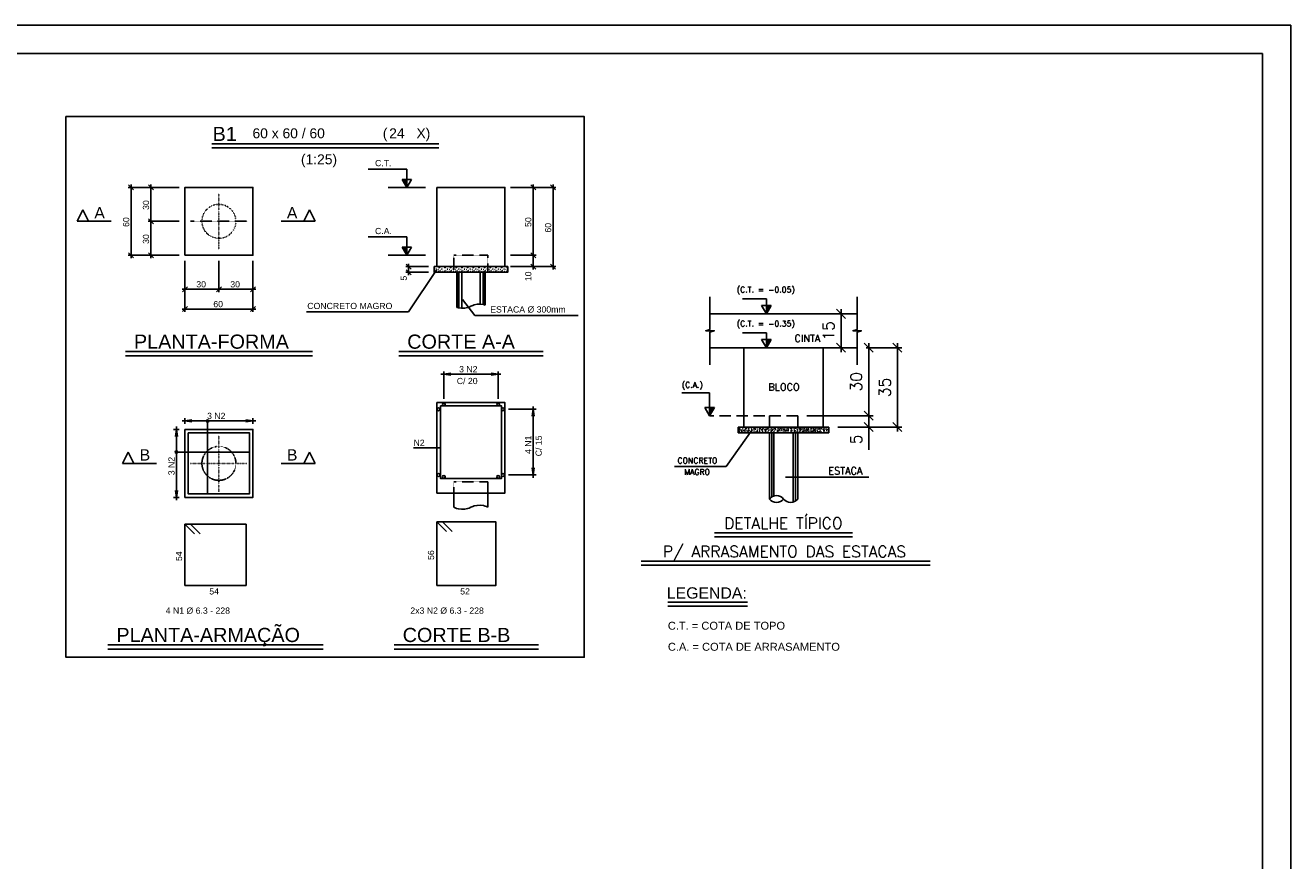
# Model space of a CAD drawing. Header units: millimetres. Extents: x 8324 to 10427, y 7044 to 8529.
# Tile 7 of 7: x 9310 to 10427, y 7791 to 8529. Entities that reach past the tile are written whole.
import ezdxf
from ezdxf.enums import TextEntityAlignment as Align

# ---------------------------------------------------------------- set-up
doc = ezdxf.new("R2010")
doc.units = ezdxf.units.MM
doc.linetypes.add('ESTILO_TQS_0001', pattern=[0.3, 0.2, -0.1])
doc.linetypes.add('ESTILO_TQS_0002', pattern=[0.4, 0.1, -0.3])
for name, color, linetype in [('1', 1, 'Continuous'), ('2', 2, 'Continuous'), ('252', 252, 'Continuous'), ('3', 3, 'Continuous'), ('6', 6, 'Continuous'), ('COTA', 1, 'Continuous'), ('HACHURA', 1, 'Continuous'), ('PENA1', 1, 'Continuous'), ('PENA2', 2, 'Continuous'), ('PENA3', 3, 'Continuous'), ('PENA5', 5, 'Continuous'), ('PENA6', 6, 'Continuous'), ('PENA8', 8, 'Continuous'), ('R100', 3, 'Continuous'), ('R140', 6, 'Continuous'), ('R175', 6, 'Continuous'), ('R80', 2, 'Continuous'), ('TRACEJADO', 1, 'ESTILO_TQS_0001')]:
    doc.layers.add(name, color=color, linetype=linetype)
doc.styles.add('R80', font='romans.shx', dxfattribs={"height": 10, "bigfont": 'DDZPORT.shx'})
doc.styles.add('ROMANS', font='ROMANS.shx', dxfattribs={"height": 11})
doc.styles.get("Standard").update_dxf_attribs({"font": 'arial.ttf'})
doc.dimstyles.new('USER-25', dxfattribs={"dimscale": 0.8, "dimtxt": 10, "dimasz": 1, "dimexe": 5, "dimexo": 10, "dimgap": 7.5, "dimtad": 1, "dimdec": 1, "dimlfac": 0.5, "dimdsep": 46, "dimtxsty": 'R80', "dimblk1": 'TIC', "dimblk2": 'TIC', "dimsah": 1, "dimcen": 0, "dimclrd": 1, "dimclre": 1, "dimclrt": 2, "dimadec": 0, "dimazin": 0, "dimtfac": 1, "dimtdec": 1, "dimtmove": 0, "dimatfit": 3, "dimldrblk": 'TIC', "dimfxl": 1, "dimtolj": 1, "dimarcsym": 0})

# ---------------------------------------------------------------- blocks, each defined once
blk = doc.blocks.new('TIC')
at = {"layer": '2'}
blk.add_line((0, 0), (5, 0), dxfattribs=at)
at = {"layer": '6'}
blk.add_line((-5, -5), (5, 5), dxfattribs=at)
blk = doc.blocks.new('*D19')
at = {"layer": 'COTA', "color": 1, "lineweight": -2, "ltscale": 50, "transparency": 16777216}
for p, q in [((9999.5, 8183.8), (10058.1, 8183.8)), ((10054.1, 8184.6), (10054.1, 8185.4)), ((10054.1, 8183.8), (10054.1, 8173.8)), ((10027, 8173.8), (10058.1, 8173.8)), ((10054.1, 8173), (10054.1, 8153.6))]:
    blk.add_line(p, q, dxfattribs=at)
at = {"layer": 'Defpoints', "color": 0, "ltscale": 50, "transparency": 16777216}
for p in [(9991.5, 8183.8), (10019, 8173.8), (10054.1, 8173.8)]:
    blk.add_point(p, dxfattribs=at)
at = {"layer": 'COTA', "color": 1, "lineweight": -2, "ltscale": 50, "transparency": 16777216, "xscale": 0.8, "yscale": 0.8, "zscale": 0.8}
for p, rotation in [((10054.1, 8183.8), 270), ((10054.1, 8173.8), 90)]:
    blk.add_blockref('TIC', p, dxfattribs=dict(at, rotation=rotation))
at = {"layer": 'COTA', "color": 2, "ltscale": 50, "transparency": 16777216, "insert": (10043.1, 8162.9), "char_height": 10, "attachment_point": 5, "rotation": 90, "style": 'R80'}
blk.add_mtext('\\A1;5', dxfattribs=at)
blk = doc.blocks.new('*D20')
at = {"layer": 'COTA', "color": 1, "lineweight": -2, "ltscale": 50, "transparency": 16777216}
for p, q in [((10052, 8243.8), (10083.4, 8243.8)), ((10079.4, 8243), (10079.4, 8174.6)), ((10027, 8173.8), (10083.4, 8173.8))]:
    blk.add_line(p, q, dxfattribs=at)
at = {"layer": 'Defpoints', "color": 0, "ltscale": 50, "transparency": 16777216}
for p in [(10044, 8243.8), (10019, 8173.8), (10079.4, 8173.8)]:
    blk.add_point(p, dxfattribs=at)
at = {"layer": 'COTA', "color": 1, "lineweight": -2, "ltscale": 50, "transparency": 16777216, "xscale": 0.8, "yscale": 0.8, "zscale": 0.8}
for p, rotation in [((10079.4, 8243.8), 90), ((10079.4, 8173.8), 270)]:
    blk.add_blockref('TIC', p, dxfattribs=dict(at, rotation=rotation))
at = {"layer": 'COTA', "color": 2, "ltscale": 50, "transparency": 16777216, "insert": (10068.4, 8208.8), "char_height": 10, "attachment_point": 5, "rotation": 90, "style": 'R80'}
blk.add_mtext('\\A1;35', dxfattribs=at)
blk = doc.blocks.new('*D21')
at = {"layer": 'COTA', "color": 1, "lineweight": -2, "ltscale": 50, "transparency": 16777216}
for p, q in [((10052, 8243.8), (10058.1, 8243.8)), ((10054.1, 8243), (10054.1, 8184.6)), ((9999.5, 8183.8), (10058.1, 8183.8))]:
    blk.add_line(p, q, dxfattribs=at)
at = {"layer": 'Defpoints', "color": 0, "ltscale": 50, "transparency": 16777216}
for p in [(10044, 8243.8), (9991.5, 8183.8), (10054.1, 8183.8)]:
    blk.add_point(p, dxfattribs=at)
at = {"layer": 'COTA', "color": 1, "lineweight": -2, "ltscale": 50, "transparency": 16777216, "xscale": 0.8, "yscale": 0.8, "zscale": 0.8}
for p, rotation in [((10054.1, 8243.8), 90), ((10054.1, 8183.8), 270)]:
    blk.add_blockref('TIC', p, dxfattribs=dict(at, rotation=rotation))
at = {"layer": 'COTA', "color": 2, "ltscale": 50, "transparency": 16777216, "insert": (10043.1, 8213.8), "char_height": 10, "attachment_point": 5, "rotation": 90, "style": 'R80'}
blk.add_mtext('\\A1;30', dxfattribs=at)
blk = doc.blocks.new('*D22')
at = {"layer": 'COTA', "color": 1, "lineweight": -2, "ltscale": 50, "transparency": 16777216}
for p, q in [((10029.7, 8244.6), (10029.7, 8273)), ((10037.7, 8273.8), (10033.7, 8273.8)), ((10037.7, 8243.8), (10033.7, 8243.8))]:
    blk.add_line(p, q, dxfattribs=at)
at = {"layer": 'Defpoints', "color": 0, "ltscale": 50, "transparency": 16777216}
for p in [(10029.7, 8273.8), (10029.7, 8273.8), (10029.7, 8243.8)]:
    blk.add_point(p, dxfattribs=at)
at = {"layer": 'COTA', "color": 1, "lineweight": -2, "ltscale": 50, "transparency": 16777216, "xscale": 0.8, "yscale": 0.8, "zscale": 0.8}
for p, rotation in [((10029.7, 8273.8), 90), ((10029.7, 8243.8), 270)]:
    blk.add_blockref('TIC', p, dxfattribs=dict(at, rotation=rotation))
at = {"layer": 'COTA', "color": 2, "ltscale": 50, "transparency": 16777216, "insert": (10018.7, 8258.8), "char_height": 10, "attachment_point": 5, "rotation": 90, "style": 'R80'}
blk.add_mtext('\\A1;15', dxfattribs=at)

msp = doc.modelspace()

# ---------------------------------------------------------------- hatches: boundary and pattern name
at = {"layer": '2', "ltscale": 50}
for points in [[(9968.09, 8281.14), (9963.79, 8281.14), (9963.79, 8273.84)], [(9968.09, 8251.14), (9963.79, 8251.14), (9963.79, 8243.84)], [(9917.99, 8191.14), (9913.68, 8191.14), (9913.68, 8183.84)]]:
    msp.add_hatch(color=256, dxfattribs=at).paths.add_polyline_path(points)
at = {"layer": 'HACHURA', "ltscale": 50}
h = msp.add_hatch(dxfattribs=at)
h.set_pattern_fill('AR-CONC', color=256, scale=0.5, style=0)
h.set_pattern_definition([(50, (-71657.2798, 72608.4626), (3.58630091, -0.313760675), [0.375, -4.125]), (355, (-71657.28, 72608.4626), (-0.69375667, 3.76096067), [0.3, -3.3]), (100.4514, (-71656.981, 72608.4364), (2.89254691, 3.44719771), [0.31870095, -3.50571056]), (46.1842, (-71657.28, 72609.4626), (5.33620524, -0.82759507), [0.5625, -6.1875]), (96.6356, (-71656.835, 72609.3936), (4.67331353, 4.87058935), [0.47805144, -5.258565]), (351.1842, (-71657.28, 72609.4626), (4.67330973, 4.870593), [0.45, -4.95]), (21, (-71656.7798, 72609.2126), (2.98453526, -2.01309445), [0.375, -4.125]), (326, (-71656.78, 72609.2126), (1.21657666, 3.62575023), [0.3, -3.3]), (71.4514, (-71656.531, 72609.0448), (4.20111314, 1.61265248), [0.31870095, -3.50571056]), (37.5, (-71657.2798, 72608.4626), (0.060799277, 1.664469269), [0, -3.26, 0, -3.35, 0, -3.3125]), (7.5, (-71657.2798, 72608.4626), (1.315347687, 1.97205856), [0, -1.91, 0, -3.185, 0, -1.2625]), (327.5, (-71658.3948, 72608.4626), (2.669112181, -0.112774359), [0, -1.25, 0, -3.9, 0, -5.175]), (317.5, (-71658.8948, 72608.4626), (2.915930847, 0.50052491), [0, -1.625, 0, -2.59, 0, -3.675])])
h.paths.add_polyline_path([(10018.96, 8173.84), (10013.96, 8173.84), (9943.96, 8173.84), (9938.96, 8173.84), (9938.96, 8168.84), (10018.96, 8168.84)])

# ---------------------------------------------------------------- linework, layer by layer
at = {"layer": '1', "ltscale": 50}
for p, q in [((9928.22, 8138.98), (9951.1, 8171.42)), ((9882.62, 8138.98), (9928.22, 8138.98)), ((9980.61, 8129.48), (10054.33, 8129.48))]:
    msp.add_line(p, q, dxfattribs=at)
at = {"layer": '1', "linetype": 'Continuous'}
for p, q in [((10039.84, 8076.8), (9918.08, 8076.8)), ((10108.26, 8051.8), (9853.3, 8051.8))]:
    msp.add_line(p, q, dxfattribs=at)
at = {"layer": '1', "ltscale": 50}
for points in [[(9913.96, 8288.84), (9913.96, 8259.97), (9910.21, 8258.84), (9917.72, 8258.84), (9913.96, 8257.7), (9913.96, 8228.84)], [(10043.96, 8288.84), (10043.96, 8259.97), (10040.21, 8258.84), (10047.72, 8258.84), (10043.96, 8257.7), (10043.96, 8228.84)]]:
    msp.add_lwpolyline(points, dxfattribs=at)
at = {"layer": '2', "ltscale": 50}
for centre, start, end in [((9972.71, 8105.24), 38.71799, 141.28201), ((9972.71, 8115.27), 218.71799, 321.28201), ((9985.21, 8115.27), 218.71799, 321.28201)]:
    msp.add_arc(centre, 8.01, start, end, dxfattribs=at)
at = {"layer": '252', "ltscale": 50}
for p, q in [((9968.56, 8111.82), (9968.56, 8168.84)), ((9970.36, 8112.64), (9970.36, 8168.84)), ((9987.56, 8168.84), (9987.56, 8107.87)), ((9989.36, 8168.84), (9989.36, 8108.69))]:
    msp.add_line(p, q, dxfattribs=at)
at = {"layer": '3', "ltscale": 50}
for p, q in [((10043.96, 8273.84), (9913.96, 8273.84)), ((10043.96, 8243.84), (9913.96, 8243.84)), ((9938.96, 8173.84), (9938.96, 8168.84)), ((9943.96, 8173.84), (9938.96, 8173.84)), ((9938.96, 8168.84), (10018.96, 8168.84)), ((9948.96, 8173.84), (10008.96, 8173.84)), ((9966.46, 8110.26), (9966.46, 8168.84)), ((9991.46, 8168.84), (9991.46, 8110.26)), ((10013.96, 8173.84), (10018.96, 8173.84)), ((10018.96, 8173.84), (10018.96, 8168.84))]:
    msp.add_line(p, q, dxfattribs=at)
msp.add_lwpolyline([(9943.96, 8173.84), (10013.96, 8173.84), (10013.96, 8243.84), (9943.96, 8243.84)], close=True, dxfattribs=at)
at = {"layer": '6'}
for p, q in [((10039.84, 8080.3), (9918.08, 8080.3)), ((10108.26, 8055.3), (9853.3, 8055.3)), ((9876.86, 8019.27), (9947.02, 8019.27))]:
    msp.add_line(p, q, dxfattribs=at)
at = {"layer": 'PENA1', "linetype": 'Continuous'}
msp.add_line((9876.86, 8015.77), (9947.02, 8015.77), dxfattribs=at)
at = {"layer": 'PENA1', "linetype": 'ESTILO_TQS_0001'}
msp.add_lwpolyline([(9687.97, 8115.48), (9687.97, 8125.48), (9717.97, 8125.48), (9717.97, 8115.48)], dxfattribs=at)
at = {"layer": 'PENA1', "linetype": 'ESTILO_TQS_0002'}
msp.add_circle((9480.47, 8355.48), 15, dxfattribs=at)
at = {"layer": 'PENA2', "linetype": 'Continuous'}
for p, q in [((9612.09, 8401.67), (9646.47, 8401.67)), ((9646.47, 8385.48), (9646.47, 8401.67)), ((9642.32, 8392.51), (9646.47, 8385.48)), ((9642.32, 8392.51), (9650.61, 8392.51)), ((9642.61, 8392.03), (9646.47, 8392.03)), ((9642.89, 8391.55), (9646.47, 8391.55)), ((9643.17, 8391.06), (9646.47, 8391.06)), ((9643.46, 8390.58), (9646.47, 8390.58)), ((9643.74, 8390.1), (9646.47, 8390.1)), ((9644.02, 8389.62), (9646.47, 8389.62)), ((9646.47, 8385.48), (9650.61, 8392.51)), ((9445.47, 8385.48), (9400.47, 8385.48)), ((9405.18, 8383.27), (9400.76, 8387.69)), ((9402.97, 8322.98), (9402.97, 8387.98)), ((9445.47, 8385.48), (9417.97, 8385.48)), ((9422.68, 8383.27), (9418.26, 8387.69)), ((9420.47, 8352.98), (9420.47, 8387.98)), ((9450.47, 8385.48), (9450.47, 8385.48)), ((9450.47, 8385.48), (9450.47, 8385.48)), ((9662.97, 8385.48), (9629.97, 8385.48)), ((9644.31, 8389.14), (9646.47, 8389.14)), ((9644.59, 8388.66), (9646.47, 8388.66)), ((9644.88, 8388.18), (9646.47, 8388.18)), ((9645.16, 8387.69), (9646.47, 8387.69)), ((9645.44, 8387.21), (9646.47, 8387.21)), ((9645.73, 8386.73), (9646.47, 8386.73)), ((9645.73, 8386.73), (9646.47, 8386.73)), ((9646.01, 8386.25), (9646.47, 8386.25)), ((9646.29, 8385.77), (9646.47, 8385.77)), ((9737.97, 8385.48), (9760.47, 8385.48)), ((9737.97, 8385.48), (9777.97, 8385.48)), ((9760.18, 8383.27), (9755.76, 8387.69)), ((9757.97, 8322.98), (9757.97, 8387.98)), ((9777.68, 8383.27), (9773.26, 8387.69)), ((9775.47, 8312.98), (9775.47, 8387.98)), ((9355.47, 8355.48), (9360.47, 8365.48)), ((9360.47, 8365.48), (9365.47, 8355.48)), ((9422.68, 8353.27), (9418.26, 8357.69)), ((9422.68, 8353.27), (9418.26, 8357.69)), ((9420.47, 8322.98), (9420.47, 8357.98)), ((9560.47, 8365.48), (9555.47, 8355.48)), ((9565.47, 8355.48), (9560.47, 8365.48)), ((9385.47, 8355.48), (9355.47, 8355.48)), ((9445.47, 8355.48), (9417.97, 8355.48)), ((9445.47, 8355.48), (9417.97, 8355.48)), ((9450.47, 8355.48), (9450.47, 8355.48)), ((9450.47, 8355.48), (9450.47, 8355.48)), ((9535.47, 8355.48), (9565.47, 8355.48)), ((9612.09, 8341.67), (9646.47, 8341.67)), ((9646.47, 8325.48), (9646.47, 8341.67)), ((9445.47, 8325.48), (9400.47, 8325.48)), ((9405.18, 8323.27), (9400.76, 8327.69)), ((9445.47, 8325.48), (9417.97, 8325.48)), ((9422.68, 8323.27), (9418.26, 8327.69)), ((9450.47, 8325.48), (9450.47, 8325.48)), ((9450.47, 8325.48), (9450.47, 8325.48)), ((9450.47, 8325.48), (9450.47, 8325.48)), ((9450.47, 8325.48), (9450.47, 8325.48)), ((9480.47, 8325.48), (9480.47, 8325.48)), ((9480.47, 8325.48), (9480.47, 8325.48)), ((9510.47, 8325.48), (9510.47, 8325.48)), ((9510.47, 8325.48), (9510.47, 8325.48)), ((9662.97, 8325.48), (9629.97, 8325.48)), ((9642.32, 8332.51), (9646.47, 8325.48)), ((9642.32, 8332.51), (9650.61, 8332.51)), ((9642.61, 8332.03), (9646.47, 8332.03)), ((9642.89, 8331.55), (9646.47, 8331.55)), ((9643.17, 8331.06), (9646.47, 8331.06)), ((9643.46, 8330.58), (9646.47, 8330.58)), ((9643.74, 8330.1), (9646.47, 8330.1)), ((9644.02, 8329.62), (9646.47, 8329.62)), ((9644.31, 8329.14), (9646.47, 8329.14)), ((9644.59, 8328.66), (9646.47, 8328.66)), ((9644.88, 8328.18), (9646.47, 8328.18)), ((9645.16, 8327.69), (9646.47, 8327.69)), ((9645.44, 8327.21), (9646.47, 8327.21)), ((9645.73, 8326.73), (9646.47, 8326.73)), ((9645.73, 8326.73), (9646.47, 8326.73)), ((9646.01, 8326.25), (9646.47, 8326.25)), ((9646.29, 8325.77), (9646.47, 8325.77)), ((9646.47, 8325.48), (9650.61, 8332.51)), ((9732.97, 8325.48), (9732.97, 8325.48)), ((9732.97, 8325.48), (9732.97, 8325.48)), ((9737.97, 8325.48), (9760.47, 8325.48)), ((9737.97, 8325.48), (9760.47, 8325.48)), ((9760.18, 8323.27), (9755.76, 8327.69)), ((9760.18, 8323.27), (9755.76, 8327.69)), ((9757.97, 8312.98), (9757.97, 8327.98)), ((9450.47, 8320.48), (9450.47, 8292.98)), ((9450.47, 8320.48), (9450.47, 8275.48)), ((9480.47, 8320.48), (9480.47, 8292.98)), ((9480.47, 8320.48), (9480.47, 8292.98)), ((9510.47, 8320.48), (9510.47, 8292.98)), ((9510.47, 8320.48), (9510.47, 8275.48)), ((9665.47, 8315.48), (9645.47, 8315.48)), ((9645.76, 8317.69), (9650.18, 8313.27)), ((9645.76, 8312.69), (9650.18, 8308.27)), ((9647.97, 8317.98), (9647.97, 8307.98)), ((9672.97, 8312.98), (9647.97, 8275.48)), ((9670.47, 8315.48), (9670.47, 8315.48)), ((9672.02, 8313.35), (9672.15, 8313.62)), ((9672.02, 8313.35), (9672.44, 8313.35)), ((9672.15, 8313.62), (9672.44, 8313.35)), ((9674.69, 8311.55), (9674.74, 8311.74)), ((9674.84, 8311.56), (9674.69, 8311.55)), ((9674.84, 8311.56), (9674.74, 8311.74)), ((9677.02, 8313.35), (9677.15, 8313.62)), ((9677.02, 8313.35), (9677.44, 8313.35)), ((9677.15, 8313.62), (9677.44, 8313.35)), ((9679.69, 8311.55), (9679.74, 8311.74)), ((9679.84, 8311.56), (9679.69, 8311.55)), ((9679.84, 8311.56), (9679.74, 8311.74)), ((9682.02, 8313.35), (9682.15, 8313.62)), ((9682.02, 8313.35), (9682.44, 8313.35)), ((9682.15, 8313.62), (9682.44, 8313.35)), ((9684.69, 8311.55), (9684.74, 8311.74)), ((9684.84, 8311.56), (9684.69, 8311.55)), ((9684.84, 8311.56), (9684.74, 8311.74)), ((9687.02, 8313.35), (9687.15, 8313.62)), ((9687.02, 8313.35), (9687.44, 8313.35)), ((9687.15, 8313.62), (9687.44, 8313.35)), ((9689.69, 8311.55), (9689.74, 8311.74)), ((9689.84, 8311.56), (9689.69, 8311.55)), ((9689.84, 8311.56), (9689.74, 8311.74)), ((9692.02, 8313.35), (9692.15, 8313.62)), ((9692.02, 8313.35), (9692.44, 8313.35)), ((9692.15, 8313.62), (9692.44, 8313.35)), ((9694.69, 8311.55), (9694.74, 8311.74)), ((9694.84, 8311.56), (9694.69, 8311.55)), ((9694.84, 8311.56), (9694.74, 8311.74)), ((9697.02, 8313.35), (9697.15, 8313.62)), ((9697.02, 8313.35), (9697.44, 8313.35)), ((9697.15, 8313.62), (9697.44, 8313.35)), ((9699.69, 8311.55), (9699.74, 8311.74)), ((9699.84, 8311.56), (9699.69, 8311.55)), ((9699.84, 8311.56), (9699.74, 8311.74)), ((9702.02, 8313.35), (9702.15, 8313.62)), ((9702.02, 8313.35), (9702.44, 8313.35)), ((9702.15, 8313.62), (9702.44, 8313.35)), ((9704.69, 8311.55), (9704.74, 8311.74)), ((9704.84, 8311.56), (9704.69, 8311.55)), ((9704.84, 8311.56), (9704.74, 8311.74)), ((9707.02, 8313.35), (9707.15, 8313.62)), ((9707.02, 8313.35), (9707.44, 8313.35)), ((9707.15, 8313.62), (9707.44, 8313.35)), ((9709.69, 8311.55), (9709.74, 8311.74)), ((9709.84, 8311.56), (9709.69, 8311.55)), ((9709.84, 8311.56), (9709.74, 8311.74)), ((9712.02, 8313.35), (9712.15, 8313.62)), ((9712.02, 8313.35), (9712.44, 8313.35)), ((9712.15, 8313.62), (9712.44, 8313.35)), ((9714.69, 8311.55), (9714.74, 8311.74)), ((9714.84, 8311.56), (9714.69, 8311.55)), ((9714.84, 8311.56), (9714.74, 8311.74)), ((9717.02, 8313.35), (9717.15, 8313.62)), ((9717.02, 8313.35), (9717.44, 8313.35)), ((9717.15, 8313.62), (9717.44, 8313.35)), ((9719.69, 8311.55), (9719.74, 8311.74)), ((9719.84, 8311.56), (9719.69, 8311.55)), ((9719.84, 8311.56), (9719.74, 8311.74)), ((9722.02, 8313.35), (9722.15, 8313.62)), ((9722.02, 8313.35), (9722.44, 8313.35)), ((9722.15, 8313.62), (9722.44, 8313.35)), ((9724.69, 8311.55), (9724.74, 8311.74)), ((9724.84, 8311.56), (9724.69, 8311.55)), ((9724.84, 8311.56), (9724.74, 8311.74)), ((9727.02, 8313.35), (9727.15, 8313.62)), ((9727.02, 8313.35), (9727.44, 8313.35)), ((9727.15, 8313.62), (9727.44, 8313.35)), ((9729.69, 8311.55), (9729.74, 8311.74)), ((9729.84, 8311.56), (9729.69, 8311.55)), ((9729.84, 8311.56), (9729.74, 8311.74)), ((9732.02, 8313.35), (9732.15, 8313.62)), ((9732.02, 8313.35), (9732.44, 8313.35)), ((9732.15, 8313.62), (9732.44, 8313.35)), ((9732.97, 8315.48), (9732.97, 8315.48)), ((9732.97, 8315.48), (9732.97, 8315.48)), ((9734.69, 8311.55), (9734.74, 8311.74)), ((9734.84, 8311.56), (9734.69, 8311.55)), ((9734.84, 8311.56), (9734.74, 8311.74)), ((9737.97, 8315.48), (9760.47, 8315.48)), ((9737.97, 8315.48), (9777.97, 8315.48)), ((9760.18, 8313.27), (9755.76, 8317.69)), ((9777.68, 8313.27), (9773.26, 8317.69)), ((9665.47, 8310.48), (9645.47, 8310.48)), ((9670.47, 8310.48), (9670.47, 8310.48)), ((9670.87, 8310.8), (9670.88, 8310.95)), ((9670.87, 8310.8), (9671.06, 8310.87)), ((9670.88, 8310.95), (9671.06, 8310.87)), ((9675.87, 8310.8), (9675.88, 8310.95)), ((9675.87, 8310.8), (9676.06, 8310.87)), ((9675.88, 8310.95), (9676.06, 8310.87)), ((9680.87, 8310.8), (9680.88, 8310.95)), ((9680.87, 8310.8), (9681.06, 8310.87)), ((9680.88, 8310.95), (9681.06, 8310.87)), ((9685.87, 8310.8), (9685.88, 8310.95)), ((9685.87, 8310.8), (9686.06, 8310.87)), ((9685.88, 8310.95), (9686.06, 8310.87)), ((9690.87, 8310.8), (9690.88, 8310.95)), ((9690.87, 8310.8), (9691.06, 8310.87)), ((9690.88, 8310.95), (9691.06, 8310.87)), ((9691.19, 8310.48), (9691.19, 8279.24)), ((9692.18, 8310.48), (9692.18, 8279.01)), ((9694.79, 8310.48), (9694.79, 8278.68)), ((9695.87, 8310.8), (9695.88, 8310.95)), ((9695.87, 8310.8), (9696.06, 8310.87)), ((9695.88, 8310.95), (9696.06, 8310.87)), ((9700.87, 8310.8), (9700.88, 8310.95)), ((9700.87, 8310.8), (9701.06, 8310.87)), ((9700.88, 8310.95), (9701.06, 8310.87)), ((9705.87, 8310.8), (9705.88, 8310.95)), ((9705.87, 8310.8), (9706.06, 8310.87)), ((9705.88, 8310.95), (9706.06, 8310.87)), ((9710.87, 8310.8), (9710.88, 8310.95)), ((9710.87, 8310.8), (9711.06, 8310.87)), ((9710.88, 8310.95), (9711.06, 8310.87)), ((9711.15, 8282.27), (9711.15, 8310.48)), ((9713.76, 8281.95), (9713.76, 8310.48)), ((9714.75, 8281.71), (9714.75, 8310.48)), ((9715.87, 8310.8), (9715.88, 8310.95)), ((9715.87, 8310.8), (9716.06, 8310.87)), ((9715.88, 8310.95), (9716.06, 8310.87)), ((9720.87, 8310.8), (9720.88, 8310.95)), ((9720.87, 8310.8), (9721.06, 8310.87)), ((9720.88, 8310.95), (9721.06, 8310.87)), ((9725.87, 8310.8), (9725.88, 8310.95)), ((9725.87, 8310.8), (9726.06, 8310.87)), ((9725.88, 8310.95), (9726.06, 8310.87)), ((9730.87, 8310.8), (9730.88, 8310.95)), ((9730.87, 8310.8), (9731.06, 8310.87)), ((9730.88, 8310.95), (9731.06, 8310.87)), ((9447.97, 8295.48), (9482.97, 8295.48)), ((9448.26, 8293.27), (9452.68, 8297.69)), ((9477.97, 8295.48), (9512.97, 8295.48)), ((9478.26, 8293.27), (9482.68, 8297.69)), ((9478.26, 8293.27), (9482.68, 8297.69)), ((9508.26, 8293.27), (9512.68, 8297.69)), ((9447.97, 8277.98), (9512.97, 8277.98)), ((9448.26, 8275.77), (9452.68, 8280.19)), ((9508.26, 8275.77), (9512.68, 8280.19)), ((9695.47, 8286.48), (9706.35, 8272.4)), ((9647.97, 8275.48), (9557.93, 8275.48)), ((9706.35, 8272.4), (9797.68, 8272.4)), ((9678.97, 8198.73), (9678.97, 8222.98)), ((9726.97, 8198.73), (9726.97, 8222.98)), ((9676.47, 8220.48), (9729.47, 8220.48)), ((9678.97, 8193.73), (9678.97, 8193.73)), ((9726.97, 8193.73), (9726.97, 8193.73)), ((9731.22, 8189.48), (9731.22, 8189.48)), ((9736.22, 8189.48), (9760.47, 8189.48)), ((9757.97, 8191.98), (9757.97, 8128.98)), ((9447.97, 8179.23), (9512.97, 8179.23)), ((9450.47, 8176.78), (9450.47, 8181.73)), ((9470.47, 8168.73), (9470.47, 8179.23)), ((9510.47, 8176.73), (9510.47, 8181.73)), ((9445.47, 8171.73), (9440.47, 8171.73)), ((9442.97, 8174.23), (9442.97, 8109.23)), ((9450.47, 8171.73), (9450.47, 8171.73)), ((9450.47, 8171.73), (9450.47, 8171.73)), ((9510.47, 8171.73), (9510.47, 8171.73)), ((9675.97, 8155.48), (9652.24, 8155.48)), ((9395.47, 8141.73), (9400.47, 8151.73)), ((9400.47, 8151.73), (9405.47, 8141.73)), ((9442.97, 8151.73), (9453.47, 8151.73)), ((9560.47, 8151.73), (9555.47, 8141.73)), ((9565.47, 8141.73), (9560.47, 8151.73)), ((9425.47, 8141.73), (9395.47, 8141.73)), ((9535.47, 8141.73), (9565.47, 8141.73)), ((9731.22, 8131.48), (9731.22, 8131.48)), ((9736.22, 8131.48), (9760.47, 8131.48)), ((9445.47, 8111.73), (9440.47, 8111.73)), ((9450.47, 8111.73), (9450.47, 8111.73))]:
    msp.add_line(p, q, dxfattribs=at)
at = {"layer": 'PENA2', "linetype": 'ESTILO_TQS_0002'}
for p, q in [((9480.47, 8330.48), (9480.47, 8380.48)), ((9480.47, 8116.73), (9480.47, 8166.73)), ((9455.47, 8141.73), (9505.47, 8141.73))]:
    msp.add_line(p, q, dxfattribs=at)
at = {"layer": 'PENA2', "linetype": 'Continuous'}
msp.add_lwpolyline([(10426.66, 8528.56), (8324.16, 8528.56), (8324.16, 7043.56), (10426.66, 7043.56)], close=True, dxfattribs=at)
for points in [[(9345.47, 8447.98), (9802.97, 8447.98), (9802.97, 7970.48), (9345.47, 7970.48), (9345.47, 8447.98)], [(9474.18, 8420.23), (9674.74, 8420.23)], [(9670.47, 8315.48), (9670.47, 8310.48), (9735.47, 8310.48), (9735.47, 8315.48), (9670.47, 8315.48)], [(9715.47, 8281.51), (9715.47, 8310.48), (9690.47, 8310.48), (9690.47, 8279.44)], [(9690.47, 8279.44), (9691.89, 8279.05), (9694.55, 8278.68), (9697.49, 8278.78), (9700.05, 8279.31), (9701.3, 8279.73), (9702.97, 8280.48)], [(9702.97, 8280.48), (9704.63, 8281.23), (9705.88, 8281.65), (9708.44, 8282.18), (9711.38, 8282.28), (9714.05, 8281.91), (9715.47, 8281.51)], [(9397.97, 8236.73), (9562.97, 8236.73)], [(9639.22, 8236.73), (9766.72, 8236.73)], [(9672.97, 8195.48), (9732.97, 8195.48), (9732.97, 8115.48), (9672.97, 8115.48), (9672.97, 8195.48)], [(9672.97, 8189.48), (9673.33, 8190.36), (9674.22, 8190.73), (9675.1, 8190.36), (9675.47, 8189.48), (9675.1, 8188.59), (9674.22, 8188.23), (9673.33, 8188.59), (9672.97, 8189.48)], [(9675.47, 8189.48), (9675.1, 8190.36)], [(9677.72, 8193.73), (9678.08, 8194.61), (9678.97, 8194.98), (9679.85, 8194.61), (9680.22, 8193.73), (9679.85, 8192.84), (9678.97, 8192.48), (9678.08, 8192.84), (9677.72, 8193.73)], [(9680.22, 8193.73), (9679.85, 8194.61)], [(9725.72, 8193.73), (9726.08, 8194.61), (9726.97, 8194.98), (9727.85, 8194.61), (9728.22, 8193.73), (9727.85, 8192.84), (9726.97, 8192.48), (9726.08, 8192.84), (9725.72, 8193.73)], [(9728.22, 8193.73), (9727.85, 8194.61)], [(9729.97, 8189.48), (9730.33, 8190.36), (9731.22, 8190.73), (9732.1, 8190.36), (9732.47, 8189.48), (9732.1, 8188.59), (9731.22, 8188.23), (9730.33, 8188.59), (9729.97, 8189.48)], [(9732.47, 8189.48), (9732.1, 8190.36)], [(9469.47, 8179.23), (9469.76, 8179.94), (9470.47, 8180.23), (9471.17, 8179.94), (9471.47, 8179.23), (9471.17, 8178.52), (9470.47, 8178.23), (9469.76, 8178.52), (9469.47, 8179.23)], [(9471.47, 8179.23), (9471.17, 8179.94)], [(9450.47, 8171.73), (9450.47, 8111.73), (9510.47, 8111.73), (9510.47, 8171.73), (9450.47, 8171.73)], [(9441.97, 8151.73), (9442.26, 8152.44), (9442.97, 8152.73), (9443.67, 8152.44), (9443.97, 8151.73), (9443.67, 8151.02), (9442.97, 8150.73), (9442.26, 8151.02), (9441.97, 8151.73)], [(9443.97, 8151.73), (9443.67, 8152.44)], [(9672.97, 8131.48), (9673.33, 8132.36), (9674.22, 8132.73), (9675.1, 8132.36), (9675.47, 8131.48), (9675.1, 8130.59), (9674.22, 8130.23), (9673.33, 8130.59), (9672.97, 8131.48)], [(9729.97, 8131.48), (9730.33, 8132.36), (9731.22, 8132.73), (9732.1, 8132.36), (9732.47, 8131.48), (9732.1, 8130.59), (9731.22, 8130.23), (9730.33, 8130.59), (9729.97, 8131.48)], [(9675.47, 8131.48), (9675.1, 8132.36)], [(9677.72, 8129.73), (9678.08, 8130.61), (9678.97, 8130.98), (9679.85, 8130.61), (9680.22, 8129.73), (9679.85, 8128.84), (9678.97, 8128.48), (9678.08, 8128.84), (9677.72, 8129.73)], [(9680.22, 8129.73), (9679.85, 8130.61)], [(9725.72, 8129.73), (9726.08, 8130.61), (9726.97, 8130.98), (9727.85, 8130.61), (9728.22, 8129.73), (9727.85, 8128.84), (9726.97, 8128.48), (9726.08, 8128.84), (9725.72, 8129.73)], [(9728.22, 8129.73), (9727.85, 8130.61)], [(9732.47, 8131.48), (9732.1, 8132.36)], [(9687.97, 8102.98), (9687.97, 8115.48), (9717.97, 8115.48), (9717.97, 8102.98)], [(9687.97, 8102.98), (9689.14, 8102.43), (9690.29, 8101.99), (9691.89, 8101.55), (9694.55, 8101.18), (9697.49, 8101.28), (9700.05, 8101.81), (9701.3, 8102.23), (9702.97, 8102.98)], [(9717.97, 8102.98), (9716.79, 8103.53), (9715.65, 8103.96), (9714.05, 8104.41), (9711.38, 8104.78), (9708.44, 8104.68), (9705.88, 8104.15), (9704.63, 8103.73), (9702.97, 8102.98)], [(9382.47, 7977.73), (9572.47, 7977.73)], [(9635.22, 7977.73), (9762.72, 7977.73)]]:
    msp.add_lwpolyline(points, dxfattribs=at)
at = {"layer": 'PENA2', "linetype": 'ESTILO_TQS_0001'}
msp.add_lwpolyline([(9687.97, 8310.48), (9687.97, 8325.48), (9717.97, 8325.48), (9717.97, 8310.48)], dxfattribs=at)
at = {"layer": 'PENA2', "linetype": 'Continuous'}
for centre in [(9670.47, 8314.62), (9670.64, 8314.85), (9670.96, 8312.24), (9673.19, 8315.3), (9674.06, 8313.09), (9674.75, 8314.52), (9675.47, 8314.62), (9675.64, 8314.85), (9675.96, 8312.24), (9678.19, 8315.3), (9679.75, 8314.52), (9680.47, 8314.62), (9680.64, 8314.85), (9680.96, 8312.24), (9683.19, 8315.3), (9684.06, 8313.09), (9684.75, 8314.52), (9685.47, 8314.62), (9685.64, 8314.85), (9685.96, 8312.24), (9688.19, 8315.3), (9689.06, 8313.09), (9689.75, 8314.52), (9690.47, 8314.62), (9690.64, 8314.85), (9690.96, 8312.24), (9693.19, 8315.3), (9694.06, 8313.09), (9694.75, 8314.52), (9695.47, 8314.62), (9695.64, 8314.85), (9695.96, 8312.24), (9698.19, 8315.3), (9699.06, 8313.09), (9699.75, 8314.52), (9700.47, 8314.62), (9700.64, 8314.85), (9700.96, 8312.24), (9703.19, 8315.3), (9704.06, 8313.09), (9704.75, 8314.52), (9705.47, 8314.62), (9705.64, 8314.85), (9705.96, 8312.24), (9708.19, 8315.3), (9709.06, 8313.09), (9709.75, 8314.52), (9710.47, 8314.62), (9710.64, 8314.85), (9710.96, 8312.24), (9713.19, 8315.3), (9714.06, 8313.09), (9714.75, 8314.52), (9715.47, 8314.62), (9715.64, 8314.85), (9715.96, 8312.24), (9718.19, 8315.3), (9719.06, 8313.09), (9719.75, 8314.52), (9720.47, 8314.62), (9720.64, 8314.85), (9720.96, 8312.24), (9723.19, 8315.3), (9724.06, 8313.09), (9724.75, 8314.52), (9725.47, 8314.62), (9725.64, 8314.85), (9725.96, 8312.24), (9728.19, 8315.3), (9729.06, 8313.09), (9729.75, 8314.52), (9730.47, 8314.62), (9730.64, 8314.85), (9730.96, 8312.24), (9733.19, 8315.3), (9734.06, 8313.09), (9734.75, 8314.52), (9672.65, 8311.21), (9677.65, 8311.21), (9682.65, 8311.21), (9687.65, 8311.21), (9692.65, 8311.21), (9697.65, 8311.21), (9702.65, 8311.21), (9707.65, 8311.21), (9712.65, 8311.21), (9717.65, 8311.21), (9722.65, 8311.21), (9727.65, 8311.21), (9732.65, 8311.21)]:
    msp.add_circle(centre, 0.000125, dxfattribs=at)
at = {"layer": 'PENA2', "linetype": 'ESTILO_TQS_0001'}
msp.add_circle((9480.47, 8141.73), 15, dxfattribs=at)
at = {"layer": 'PENA3', "linetype": 'ESTILO_TQS_0001'}
msp.add_line((9455.47, 8355.48), (9505.47, 8355.48), dxfattribs=at)
at = {"layer": 'PENA3', "linetype": 'Continuous'}
for p, q in [((9678.97, 8193.73), (9678.97, 8193.73)), ((9726.97, 8193.73), (9726.97, 8193.73)), ((9731.22, 8189.48), (9731.22, 8189.48)), ((9450.47, 8171.78), (9450.47, 8171.78)), ((9450.47, 8171.73), (9450.47, 8171.73)), ((9510.47, 8171.73), (9510.47, 8171.73)), ((9731.22, 8131.48), (9731.22, 8131.48)), ((9450.47, 8111.73), (9450.47, 8111.73))]:
    msp.add_line(p, q, dxfattribs=at)
for points in [[(9450.47, 8325.48), (9510.47, 8325.48), (9510.47, 8385.48), (9450.47, 8385.48), (9450.47, 8325.48)], [(9672.97, 8385.48), (9732.97, 8385.48), (9732.97, 8315.48), (9672.97, 8315.48), (9672.97, 8385.48)]]:
    msp.add_lwpolyline(points, dxfattribs=at)
at = {"layer": 'PENA5', "linetype": 'Continuous'}
for p, q in [((9678.97, 8220.48), (9685.16, 8221.29)), ((9678.97, 8220.48), (9685.16, 8219.66)), ((9726.97, 8220.48), (9720.77, 8221.29)), ((9726.97, 8220.48), (9720.77, 8219.66)), ((9757.97, 8189.48), (9757.15, 8183.28)), ((9757.97, 8189.48), (9758.78, 8183.28)), ((9450.47, 8179.23), (9456.66, 8180.04)), ((9450.47, 8179.23), (9456.66, 8178.41)), ((9510.47, 8179.23), (9504.27, 8180.04)), ((9510.47, 8179.23), (9504.27, 8178.41)), ((9442.97, 8171.73), (9442.15, 8165.53)), ((9442.97, 8171.73), (9443.78, 8165.53)), ((9757.97, 8131.48), (9757.15, 8137.67)), ((9757.97, 8131.48), (9758.78, 8137.67)), ((9442.97, 8111.73), (9442.15, 8117.92)), ((9442.97, 8111.73), (9443.78, 8117.92))]:
    msp.add_line(p, q, dxfattribs=at)
for points in [[(9474.18, 8423.98), (9674.74, 8423.98)], [(9397.97, 8240.48), (9562.97, 8240.48)], [(9639.22, 8240.48), (9766.72, 8240.48)], [(9675.97, 8192.48), (9675.97, 8128.48), (9729.97, 8128.48), (9729.97, 8192.48), (9675.97, 8192.48)], [(9453.47, 8168.73), (9507.47, 8168.73), (9507.47, 8114.73), (9453.47, 8114.73), (9453.47, 8168.73)], [(9470.47, 8114.73), (9470.47, 8168.73)], [(9453.47, 8151.73), (9507.47, 8151.73)], [(9450.47, 8087.98), (9504.47, 8087.98), (9504.47, 8033.98), (9450.47, 8033.98), (9450.47, 8087.98)], [(9450.47, 8087.98), (9458.95, 8079.49)], [(9455.47, 8087.98), (9463.95, 8079.49)], [(9672.97, 8089.98), (9724.97, 8089.98), (9724.97, 8033.98), (9672.97, 8033.98), (9672.97, 8089.98)], [(9672.97, 8089.98), (9681.45, 8081.49)], [(9677.97, 8089.98), (9686.45, 8081.49)], [(9382.47, 7981.48), (9572.47, 7981.48)], [(9635.22, 7981.48), (9762.72, 7981.48)]]:
    msp.add_lwpolyline(points, dxfattribs=at)
at = {"layer": 'PENA8', "linetype": 'Continuous'}
msp.add_lwpolyline([(10401.66, 8503.56), (8374.16, 8503.56), (8374.16, 7068.56), (10401.66, 7068.56), (10401.66, 8503.56)], dxfattribs=at)
at = {"layer": 'R80', "ltscale": 50}
for p, q in [((9942.57, 8287.05), (9963.79, 8287.05)), ((9959.48, 8281.14), (9968.09, 8281.14)), ((9959.48, 8281.14), (9963.79, 8273.84)), ((9963.79, 8273.84), (9963.79, 8287.05)), ((9963.79, 8273.84), (9968.09, 8281.14)), ((9942.57, 8257.05), (9963.79, 8257.05)), ((9963.79, 8243.84), (9963.79, 8257.05)), ((9959.48, 8251.14), (9968.09, 8251.14)), ((9959.48, 8251.14), (9963.79, 8243.84)), ((9963.79, 8243.84), (9968.09, 8251.14)), ((9913.68, 8203.99), (9889.05, 8203.99)), ((9913.68, 8183.84), (9913.68, 8203.99)), ((9913.68, 8183.84), (9909.38, 8191.14)), ((9917.99, 8191.14), (9909.38, 8191.14)), ((9917.99, 8191.14), (9913.68, 8183.84))]:
    msp.add_line(p, q, dxfattribs=at)
at = {"layer": 'TRACEJADO', "ltscale": 50}
for p, q in [((9962.38, 8183.84), (9913.68, 8183.84)), ((9991.46, 8183.84), (9966.46, 8183.84)), ((9966.46, 8183.84), (9966.46, 8173.84)), ((9991.46, 8173.84), (9991.46, 8183.84))]:
    msp.add_line(p, q, dxfattribs=at)

# ---------------------------------------------------------------- texts
at = {"layer": 'PENA2', "linetype": 'Continuous'}
for s, height, p in [('60 x 60 / 60', 8.75, (9510.12, 8428.82)), ('(', 8.75, (9625.12, 8428.82)), ('X)', 8.75, (9654.88, 8428.82)), ('(1:25)', 8.75, (9552.87, 8405.86)), ('C.T.', 5.5, (9618.28, 8404.16)), ('A', 10, (9370.47, 8357.98)), ('A', 10, (9540.47, 8357.98)), ('C.A.', 5.5, (9618.28, 8344.16)), ('30', 5.5, (9460.52, 8297.13)), ('30', 5.5, (9490.52, 8297.13)), ('60', 5.5, (9475.52, 8279.63)), ('CONCRETO MAGRO', 5.5, (9558.47, 8277.98)), ('ESTACA %%c 300mm', 5.5, (9720.01, 8274.9)), ('B', 10, (9410.47, 8144.23)), ('B', 10, (9540.47, 8144.23)), ('54', 5.5, (9471.97, 8025.98)), ('52', 5.5, (9693.47, 8025.98))]:
    msp.add_text(s, height=height, dxfattribs=at).set_placement(p)
for s, p in [('30', (9418.82, 8365.53)), ('60', (9401.32, 8350.53)), ('50', (9756.32, 8350.53)), ('60', (9773.82, 8345.53)), ('30', (9418.82, 8335.53)), ('5', (9646.32, 8303.14)), ('10', (9756.32, 8302.64)), ('54', (9447.97, 8055.48)), ('56', (9670.47, 8056.48))]:
    msp.add_text(s, height=5.5, rotation=90, dxfattribs=at).set_placement(p)
at = {"layer": 'PENA3', "linetype": 'Continuous'}
for s, height, p in [('24', 8.75, (9630.79, 8428.82)), ('3 N2', 5.5, (9692.52, 8222.13)), ('C/ 20', 5.5, (9690.47, 8211.73)), ('3 N2', 5.5, (9470.02, 8180.88)), ('N2', 5.5, (9652.32, 8157.2)), ('4 N1 %%c 6.3 - 228', 5.5, (9433.47, 8008.98)), ('2x3 N2 %%c 6.3 - 228', 5.5, (9649.47, 8008.98))]:
    msp.add_text(s, height=height, dxfattribs=at).set_placement(p)
for s, p in [('4 N1', (9756.32, 8150.03)), ('C/ 15', (9765.47, 8147.98)), ('3 N2', (9441.32, 8131.28))]:
    msp.add_text(s, height=5.5, rotation=90, dxfattribs=at).set_placement(p)
at = {"layer": 'PENA5', "linetype": 'Continuous'}
for s, p in [('PLANTA-FORMA', (9405.47, 8242.98)), ('CORTE A-A', (9646.72, 8242.98)), ('PLANTA-ARMAÇÃO', (9389.97, 7983.98)), ('CORTE B-B', (9642.72, 7983.98))]:
    msp.add_text(s, height=12.5, dxfattribs=at).set_placement(p)
at = {"layer": 'PENA6', "linetype": 'Continuous'}
msp.add_text('B1', height=12.5, dxfattribs=at).set_placement((9474.91, 8426.39))
at = {"layer": 'R100'}
for s, p in [('C.T. = COTA DE TOPO', (9876.8, 7994.87)), ('C.A. = COTA DE ARRASAMENTO', (9876.84, 7976.29))]:
    msp.add_text(s, height=7, dxfattribs=at).set_placement(p)
at = {"layer": 'R140', "ltscale": 50, "style": 'ROMANS'}
for s, p in [('CINTA', (9988.57, 8249.11)), ('BLOCO', (9965.53, 8206.13)), ('ESTACA', (10018.52, 8132.05))]:
    msp.add_text(s, height=6.25, dxfattribs=at).set_placement(p)
at = {"layer": 'R175', "style": 'ROMANS'}
for s, p in [('DETALHE TÍPICO', (9978.78, 8083.88)), ('P/ ARRASAMENTO DAS ESTACAS', (9979.71, 8058.88))]:
    msp.add_text(s, height=10, dxfattribs=at).set_placement(p, align=Align.CENTER)
at = {"layer": 'R175'}
msp.add_text('LEGENDA:', height=10, dxfattribs=at).set_placement((9911.19, 8022.31), align=Align.CENTER)
at = {"layer": 'R80', "ltscale": 50, "style": 'ROMANS'}
for s, p in [('(C.T. = -0.05)', (9937.64, 8292.63)), ('(C.T. = -0.35)', (9937.64, 8262.63)), ('(C.A.)', (9889.05, 8208.58)), ('CONCRETO', (9885.34, 8141.76)), ('MAGRO', (9891.27, 8131.7))]:
    msp.add_text(s, height=5, dxfattribs=at).set_placement(p)

# ---------------------------------------------------------------- dimensions: what is measured, and where the dimension line sits
at = {"layer": 'COTA', "ltscale": 50}
for base, p1, p2, picture, middle in [((10029.74, 8273.84), (10029.74, 8243.84), (10029.74, 8273.84), '*D22', (10018.74, 8258.84)), ((10054.11, 8183.84), (10043.96, 8243.84), (9991.46, 8183.84), '*D21', (10043.11, 8213.84)), ((10079.39, 8173.84), (10043.96, 8243.84), (10018.96, 8173.84), '*D20', (10068.39, 8208.84)), ((10054.11, 8173.84), (9991.46, 8183.84), (10018.96, 8173.84), '*D19', (10043.11, 8162.9))]:
    dim = msp.add_linear_dim(base=base, p1=p1, p2=p2, angle=90, dimstyle='USER-25', dxfattribs=at)
    dim.commit()
    dim.dimension.update_dxf_attribs({"geometry": picture, "text_midpoint": middle})

doc.saveas('drawing.dxf')
